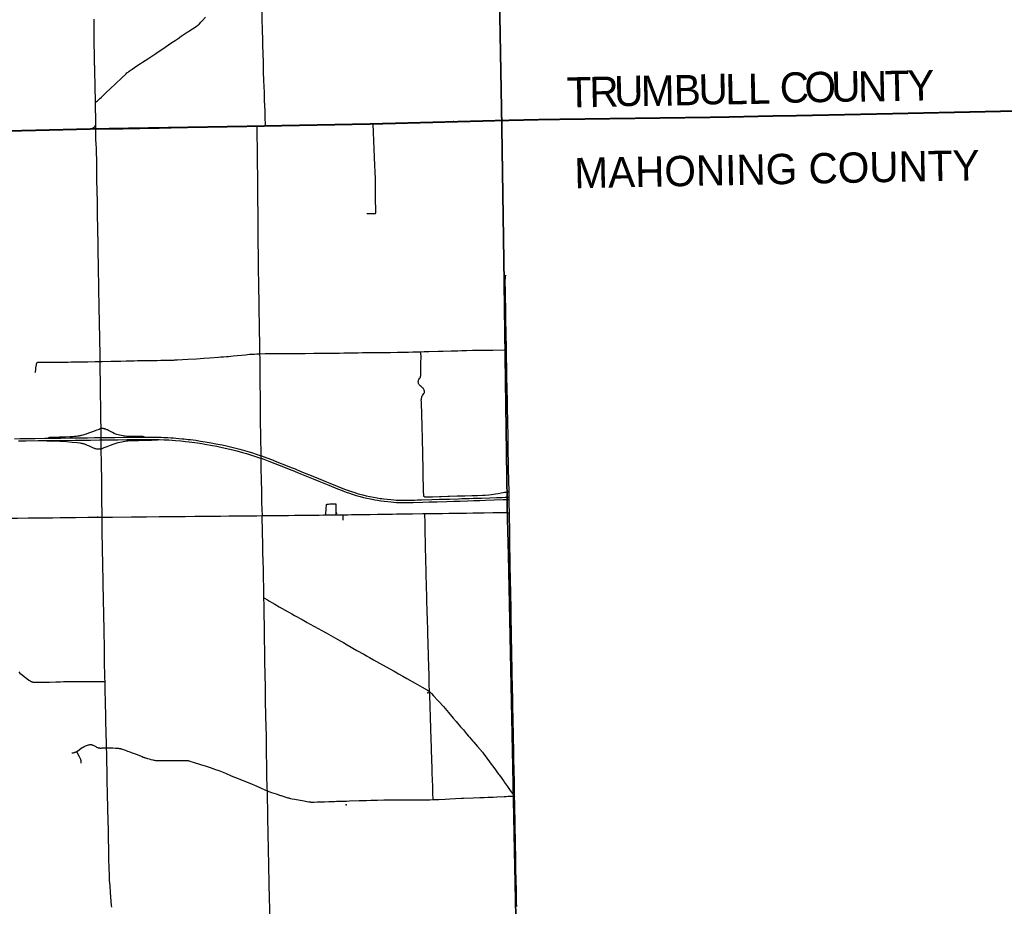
# Model space of a CAD drawing. Header units: feet. Extents: x 2113747 to 2516209, y 960708 to 1356798.
# Tile 83 of 92: x 2365257 to 2397738, y 1119233 to 1148475. Entities that reach past the tile are written whole.
import ezdxf

# ---------------------------------------------------------------- set-up
doc = ezdxf.new("R2010")
doc.units = ezdxf.units.FT
doc.header["$LTSCALE"] = 20
doc.header["$MEASUREMENT"] = 0
doc.linetypes.add('OhDOT_USTN3', pattern=[0.22, 0.165, -0.055])
for name, color, linetype in [('GM_X_Adjacent_County', 251, 'OhDOT_USTN3'), ('GM_X_Adjacent_County_Text', 251, 'Continuous'), ('GM_X_County', 251, 'OhDOT_USTN3'), ('GM_X_County_Road', 3, 'Continuous'), ('GM_X_Interchange_Ramps', 1, 'Continuous'), ('GM_X_Interstate_Location', 251, 'Continuous'), ('GM_X_Interstate_Route', 1, 'Continuous'), ('GM_X_State_Location', 251, 'Continuous'), ('GM_X_State_Route', 1, 'Continuous'), ('GM_X_Township', 251, 'OhDOT_USTN3'), ('GM_X_Township_Road', 4, 'Continuous'), ('GM_X_Township_Subdivision', 4, 'Continuous'), ('GM_X_Unincorporated_Location', 2, 'Continuous')]:
    doc.layers.add(name, color=color, linetype=linetype)
doc.styles.add('Styledgn030', font='dgn030.shx')

msp = doc.modelspace()

# ---------------------------------------------------------------- linework, layer by layer
at = {"layer": 'GM_X_Adjacent_County', "flags": 128}
for points in [[(2484046, 1279851), (2487984, 1279948), (2488245, 1279956), (2489951, 1280020), (2497406, 1280301), (2508226, 1280716), (2508400, 1280722), (2511362, 1280834), (2511402, 1278992), (2511651, 1267387), (2511802, 1260388), (2511853, 1258032), (2511912, 1255330), (2511951, 1253456), (2512010, 1250592), (2512101, 1246172), (2512230, 1239911), (2512292, 1236891), (2512353, 1234371), (2512465, 1230387), (2512571, 1226651), (2512594, 1225202), (2512630, 1223723), (2512651, 1222857), (2512655, 1222660), (2512653, 1222387), (2512690, 1221236), (2512712, 1220325), (2512903, 1212315), (2513077, 1204484), (2513180, 1199820), (2513219, 1198046), (2513416, 1189169), (2513462, 1187239), (2513501, 1185556), (2513514, 1184984), (2513530, 1184327), (2513546, 1183622), (2513555, 1183225), (2513567, 1182726), (2513578, 1182260), (2513588, 1181821), (2513593, 1181627), (2513617, 1180939), (2513628, 1180521), (2513670, 1179740), (2513676, 1179494), (2513699, 1179041), (2513739, 1174780), (2513796, 1172613), (2513885, 1169327), (2513930, 1167379), (2513942, 1166454), (2513947, 1166127), (2513953, 1165987), (2514002, 1164246), (2514041, 1162151), (2514063, 1161131), (2514138, 1157427), (2514238, 1151848), (2514283, 1149331), (2514318, 1147339), (2510324, 1147267), (2506689, 1147200), (2506258, 1147195), (2500522, 1147082), (2496768, 1147012), (2496130, 1147000), (2495470, 1146984), (2492871, 1146938), (2489784, 1146884), (2488775, 1146866), (2487813, 1146848), (2487526, 1146842), (2486294, 1146820), (2485346, 1146802), (2481592, 1146776), (2481240, 1146773), (2480562, 1146753), (2479591, 1146751), (2479217, 1146735), (2477862, 1146726), (2477431, 1146718), (2477075, 1146717), (2476719, 1146718), (2475598, 1146706), (2475461, 1146714), (2474029, 1146683), (2472669, 1146652), (2471852, 1146646), (2471569, 1146639), (2471535, 1146638), (2471501, 1146638), (2471224, 1146630), (2470854, 1146632), (2470658, 1146630), (2470516, 1146626), (2469250, 1146608), (2468903, 1146602), (2468501, 1146594), (2461815, 1146508), (2461446, 1146481), (2459610, 1146457), (2456023, 1146410), (2454902, 1146395), (2454737, 1146393), (2454401, 1146388), (2454115, 1146384), (2453860, 1146380), (2452179, 1146359), (2450952, 1146363), (2450451, 1146366), (2450051, 1146346), (2449776, 1146343), (2449101, 1146335), (2445581, 1146287), (2444666, 1146263), (2444274, 1146267), (2443037, 1146236), (2442911, 1146233), (2439879, 1146170), (2434890, 1146115), (2433884, 1146098), (2431940, 1146079), (2431501, 1146076), (2430211, 1146047), (2421201, 1145935), (2418971, 1145882), (2418652, 1145879), (2418494, 1145897), (2413179, 1145801), (2412897, 1145794), (2407758, 1145683), (2403523, 1145588), (2398484, 1145471), (2393911, 1145372), (2391157, 1145315), (2390674, 1145305), (2390179, 1145300), (2388382, 1145259), (2383055, 1145188), (2382496, 1145180), (2381158, 1145150), (2381034, 1152023), (2381026, 1152330), (2380892, 1156694), (2380878, 1157552), (2380824, 1161039), (2380824, 1161382), (2380771, 1165044), (2380746, 1166807), (2380682, 1170163), (2380463, 1181823), (2380419, 1184193), (2380412, 1186569), (2380359, 1187412), (2380181, 1194352), (2380179, 1195356), (2380022, 1202249), (2380003, 1203413), (2380014, 1209139), (2379833, 1216178), (2379742, 1219374), (2379735, 1219826), (2379690, 1223029), (2379605, 1226364), (2379498, 1231510), (2379428, 1236058), (2379404, 1237933), (2379296, 1246319), (2379253, 1249553), (2379228, 1251500), (2378972, 1263471), (2378866, 1269735), (2378873, 1270911), (2378754, 1276290), (2378707, 1279034), (2386863, 1279126), (2391602, 1279179), (2395356, 1279222), (2405728, 1279339), (2405824, 1279340), (2411190, 1279400), (2413131, 1279426), (2415745, 1279455), (2423663, 1279533), (2431554, 1279611), (2434345, 1279639), (2436880, 1279651), (2440308, 1279667), (2444698, 1279689), (2448154, 1279679), (2451685, 1279695), (2455533, 1279713), (2458209, 1279725), (2458287, 1279726), (2465937, 1279754), (2471340, 1279774), (2476122, 1279790), (2478782, 1279799), (2482992, 1279825), (2484046, 1279851)], [(2461446, 1146481), (2461815, 1146508), (2468501, 1146594), (2468903, 1146602), (2469250, 1146608), (2470516, 1146626), (2470658, 1146630), (2470854, 1146632), (2471224, 1146630), (2471501, 1146638), (2471535, 1146638), (2471569, 1146639), (2471852, 1146646), (2472669, 1146652), (2474029, 1146683), (2475461, 1146714), (2475598, 1146706), (2476719, 1146718), (2477075, 1146717), (2477431, 1146718), (2477862, 1146726), (2479217, 1146735), (2479591, 1146751), (2480562, 1146753), (2481240, 1146773), (2481592, 1146776), (2485346, 1146802), (2486294, 1146820), (2487526, 1146842), (2487813, 1146848), (2488775, 1146866), (2489784, 1146884), (2492871, 1146938), (2495470, 1146984), (2496130, 1147000), (2496768, 1147012), (2500522, 1147082), (2506258, 1147195), (2506689, 1147200), (2510324, 1147267), (2514318, 1147339), (2514417, 1142875), (2514429, 1142363), (2514456, 1141125), (2514543, 1137215), (2514552, 1136812), (2514607, 1134338), (2514661, 1131872), (2514669, 1131502), (2514823, 1124636), (2514949, 1121808), (2514964, 1121188), (2514978, 1117767), (2515134, 1110742), (2515205, 1107560), (2515275, 1104406), (2515284, 1104009), (2515312, 1102739), (2515440, 1096979), (2515498, 1094334), (2515501, 1094220), (2515531, 1092867), (2515615, 1089067), (2515733, 1083755), (2515777, 1081801), (2515852, 1078428), (2515971, 1073145), (2516037, 1070207), (2516095, 1067574), (2516120, 1066464), (2516201, 1062833), (2516209, 1062481), (2512567, 1062381), (2509164, 1062287), (2505810, 1062193), (2500621, 1062048), (2500414, 1062042), (2498309, 1061984), (2495107, 1061896), (2492469, 1061823), (2489822, 1061750), (2486104, 1061658), (2485005, 1061642), (2479733, 1061565), (2476570, 1061518), (2473214, 1061468), (2472728, 1061433), (2471933, 1061428), (2470175, 1061423), (2468742, 1061393), (2467237, 1061378), (2466844, 1061372), (2464849, 1061343), (2462350, 1061327), (2459830, 1061311), (2458722, 1061304), (2458011, 1061300), (2455381, 1061284), (2453535, 1061272), (2449492, 1061229), (2449376, 1061228), (2449282, 1061227), (2449065, 1061224), (2448923, 1061223), (2448740, 1061222), (2448613, 1061220), (2448474, 1061218), (2448409, 1061217), (2448115, 1061214), (2448102, 1061214), (2447998, 1061213), (2447868, 1061211), (2447734, 1061209), (2447544, 1061207), (2447405, 1061205), (2447279, 1061204), (2447148, 1061202), (2447039, 1061201), (2446927, 1061200), (2446865, 1061199), (2446737, 1061197), (2446704, 1061197), (2446530, 1061195), (2442614, 1061148), (2437390, 1061085), (2433044, 1061031), (2432611, 1061026), (2432542, 1064699), (2432414, 1071500), (2429751, 1071479), (2427171, 1071459), (2425200, 1071443), (2424849, 1071441), (2422738, 1071424), (2419992, 1071403), (2417303, 1071375), (2415738, 1071335), (2413099, 1071267), (2412743, 1071257), (2411790, 1071233), (2411809, 1070008), (2411868, 1066266), (2411872, 1065982), (2411934, 1062301), (2411955, 1060661), (2409201, 1060630), (2406943, 1060605), (2403484, 1060566), (2401658, 1060545), (2401082, 1060539), (2397145, 1060494), (2396853, 1060491), (2396714, 1060489), (2396646, 1060488), (2396320, 1060485), (2395972, 1060481), (2395754, 1060478), (2395607, 1060476), (2395309, 1060473), (2395153, 1060471), (2394961, 1060469), (2394781, 1060467), (2393076, 1060448), (2390208, 1060416), (2389372, 1060406), (2387879, 1060389), (2386524, 1060374), (2384816, 1060355), (2379836, 1060307), (2379648, 1060305), (2377958, 1060290), (2374357, 1060257), (2370152, 1060185), (2369459, 1060173), (2362013, 1060046), (2361743, 1060041), (2359309, 1060000), (2359287, 1061492), (2359267, 1062870), (2359263, 1063113), (2359261, 1063309), (2359227, 1064330), (2359227, 1064612), (2359220, 1064806), (2359220, 1064937), (2359209, 1065466), (2359204, 1065780), (2359201, 1066097), (2359199, 1066419), (2359197, 1066642), (2359192, 1066862), (2359186, 1066908), (2359177, 1067589), (2359175, 1067907), (2359167, 1068297), (2359157, 1068672), (2359151, 1068908), (2359149, 1069014), (2359121, 1070553), (2359123, 1070999), (2359120, 1072859), (2359117, 1073113), (2359100, 1074264), (2359077, 1075795), (2358989, 1081862), (2358880, 1089100), (2358848, 1091522), (2360599, 1091542), (2360811, 1091544), (2363494, 1091575), (2364291, 1091584), (2365146, 1091594), (2368829, 1091637), (2374063, 1091696), (2378988, 1091751), (2379221, 1091753), (2380307, 1091766), (2382125, 1091787), (2382074, 1096083), (2382044, 1104151), (2381679, 1116097), (2381624, 1118858), (2381544, 1122872), (2381524, 1123853), (2381422, 1128859), (2381409, 1129491), (2381388, 1130504), (2381380, 1130882), (2381343, 1132210), (2381336, 1132676), (2381334, 1132856), (2381269, 1137568), (2381235, 1140057), (2381158, 1145150), (2382496, 1145180), (2383055, 1145188), (2388382, 1145259), (2390179, 1145300), (2390674, 1145305), (2391157, 1145315), (2393911, 1145372), (2398484, 1145471), (2403523, 1145588), (2407758, 1145683), (2412897, 1145794), (2413179, 1145801), (2418494, 1145897), (2418652, 1145879), (2418971, 1145882), (2421201, 1145935), (2430211, 1146047), (2431501, 1146076), (2431940, 1146079), (2433884, 1146098), (2434890, 1146115), (2439879, 1146170), (2442911, 1146233), (2443037, 1146236), (2444274, 1146267), (2444666, 1146263), (2445581, 1146287), (2449101, 1146335), (2449776, 1146343), (2450051, 1146346), (2450451, 1146366), (2450952, 1146363), (2452179, 1146359), (2453860, 1146380), (2454115, 1146384), (2454401, 1146388), (2454737, 1146393), (2454902, 1146395), (2456023, 1146410), (2459610, 1146457), (2461446, 1146481)]]:
    msp.add_lwpolyline(points, dxfattribs=at)
at = {"layer": 'GM_X_County', "flags": 128}
msp.add_lwpolyline([(2353397, 1222451), (2356858, 1222526), (2358764, 1222568), (2364180, 1222723), (2365829, 1222755), (2369645, 1222836), (2372194, 1222881), (2374472, 1222924), (2379690, 1223029), (2379735, 1219826), (2379742, 1219374), (2379833, 1216178), (2380014, 1209139), (2380003, 1203413), (2380022, 1202249), (2380179, 1195356), (2380181, 1194352), (2380359, 1187412), (2380412, 1186569), (2380419, 1184193), (2380463, 1181823), (2380682, 1170163), (2380746, 1166807), (2380771, 1165044), (2380824, 1161382), (2380824, 1161039), (2380878, 1157552), (2380892, 1156694), (2381026, 1152330), (2381034, 1152023), (2381158, 1145150), (2381235, 1140057), (2381269, 1137568), (2381334, 1132856), (2381336, 1132676), (2381343, 1132210), (2381380, 1130882), (2381388, 1130504), (2381409, 1129491), (2381422, 1128859), (2381524, 1123853), (2381544, 1122872), (2381624, 1118858), (2381679, 1116097), (2382044, 1104151), (2382074, 1096083), (2382125, 1091787), (2380307, 1091766), (2379221, 1091753), (2378988, 1091751), (2374063, 1091696), (2368829, 1091637), (2365146, 1091594), (2364291, 1091584), (2363494, 1091575), (2360811, 1091544), (2360599, 1091542), (2358848, 1091522), (2355371, 1091477), (2352195, 1091435), (2348514, 1091386), (2345661, 1091348), (2342697, 1091308), (2341799, 1091296), (2335157, 1091206), (2333216, 1091180), (2331837, 1091161), (2328725, 1091118), (2328615, 1091117), (2326938, 1091094), (2326732, 1091091), (2324108, 1091056), (2318107, 1090974), (2313863, 1090917), (2307056, 1090903), (2301402, 1090840), (2299895, 1090831), (2299145, 1090827), (2298147, 1090820), (2294565, 1090800), (2294190, 1090795), (2291695, 1090779), (2287536, 1090733), (2283974, 1090692), (2281184, 1090660), (2280571, 1090646), (2279737, 1090638), (2276111, 1090564), (2275965, 1090561), (2275354, 1090544), (2275300, 1090545), (2274067, 1090515), (2274049, 1092053), (2274045, 1093010), (2274019, 1094549), (2274003, 1096382), (2273944, 1101977), (2273923, 1103969), (2273928, 1105260), (2273895, 1107881), (2273890, 1108659), (2273892, 1109492), (2273890, 1109708), (2273889, 1109866), (2273885, 1110318), (2273884, 1110420), (2273881, 1110748), (2273878, 1111173), (2273872, 1111794), (2273868, 1112294), (2273861, 1113069), (2273860, 1113281), (2273857, 1113575), (2273857, 1113636), (2273852, 1114201), (2273851, 1114281), (2273848, 1114656), (2273845, 1115019), (2273878, 1116829), (2273877, 1118817), (2273859, 1119170), (2273866, 1121327), (2273809, 1124393), (2273800, 1125028), (2273794, 1125938), (2273794, 1126045), (2273791, 1126395), (2273784, 1127599), (2273782, 1127896), (2273782, 1128013), (2273776, 1128908), (2273762, 1131307), (2273735, 1134958), (2273727, 1137672), (2273708, 1143906), (2273707, 1144117), (2273652, 1147706), (2273648, 1148193), (2273645, 1148717), (2273636, 1149823), (2273632, 1150488), (2273596, 1155295), (2273585, 1158808), (2273560, 1160546), (2273539, 1163372), (2273486, 1167056), (2273465, 1168621), (2273462, 1168895), (2273426, 1173044), (2273428, 1173104), (2273415, 1174720), (2273392, 1176176), (2273394, 1176620), (2273384, 1177023), (2273358, 1177776), (2273351, 1179125), (2273359, 1179654), (2273321, 1182083), (2273216, 1187364), (2273164, 1190519), (2273176, 1191453), (2273228, 1192712), (2273152, 1195400), (2273193, 1198453), (2273071, 1206556), (2272991, 1215563), (2272975, 1216501), (2272977, 1217406), (2272968, 1218487), (2272962, 1219225), (2272959, 1219527), (2272955, 1219996), (2272952, 1220381), (2272949, 1220734), (2272946, 1221095), (2272941, 1221646), (2274226, 1221624), (2276584, 1221584), (2279436, 1221567), (2287284, 1221586), (2287634, 1221587), (2288155, 1221588), (2289133, 1221589), (2291838, 1221592), (2294724, 1221588), (2295595, 1221591), (2298613, 1221605), (2299175, 1221609), (2303374, 1221676), (2308426, 1221766), (2313088, 1221841), (2315600, 1221874), (2319071, 1221920), (2326584, 1222061), (2327982, 1222076), (2333341, 1222133), (2335682, 1222157), (2338510, 1222201), (2341239, 1222245), (2343737, 1222286), (2344324, 1222288), (2349300, 1222361), (2350843, 1222395), (2353397, 1222451)], dxfattribs=at)
at = {"layer": 'GM_X_County_Road', "flags": 128}
for points in [[(2373363, 1144975), (2373363, 1144983), (2373361, 1145041), (2373356, 1145217), (2373349, 1145441), (2373340, 1145671), (2373336, 1145791), (2373332, 1145914), (2373328, 1146076), (2373314, 1146469), (2373304, 1146740), (2373296, 1147029), (2373286, 1147388), (2373279, 1147601), (2373274, 1147814), (2373267, 1148126), (2373259, 1148503), (2373253, 1148900), (2373247, 1149334), (2373241, 1149616), (2373232, 1150197), (2373230, 1150400), (2373229, 1150534)], [(2367754, 1145756), (2367776, 1145769), (2367794, 1145782), (2367818, 1145801), (2367886, 1145863), (2367951, 1145922), (2368121, 1146084), (2368242, 1146199), (2368423, 1146372), (2368611, 1146550), (2368764, 1146690), (2368794, 1146717), (2368815, 1146735), (2368833, 1146749), (2368869, 1146775), (2368899, 1146797), (2368968, 1146845), (2369042, 1146898), (2369191, 1146998), (2369243, 1147032), (2369310, 1147074), (2369480, 1147185), (2369751, 1147364), (2370060, 1147569), (2370280, 1147717), (2370387, 1147789), (2370480, 1147854), (2370588, 1147930), (2370782, 1148058), (2370821, 1148084), (2370870, 1148116), (2371041, 1148226), (2371086, 1148258), (2371122, 1148284), (2371141, 1148298), (2371160, 1148316), (2371190, 1148343), (2371235, 1148389), (2371291, 1148448), (2371389, 1148554)], [(2367631, 1144872), (2367652, 1144886), (2367693, 1144914), (2367719, 1144938), (2367742, 1144966), (2367767, 1144996)], [(2367769, 1144873), (2368133, 1144873), (2368222, 1144871), (2368432, 1144871), (2368668, 1144875), (2368954, 1144882), (2369216, 1144888), (2369853, 1144902), (2370256, 1144909), (2370528, 1144914), (2370771, 1144921), (2371083, 1144929), (2371316, 1144934), (2371617, 1144940), (2371719, 1144942), (2372309, 1144956), (2372710, 1144964), (2373092, 1144971)], [(2373092, 1144971), (2373123, 1144971), (2373363, 1144975)], [(2373184, 1137455), (2373183, 1137637), (2373176, 1137929), (2373173, 1138116), (2373170, 1138228), (2373165, 1138500), (2373161, 1138802), (2373158, 1138923), (2373155, 1139054), (2373152, 1139225), (2373146, 1139589), (2373143, 1139773), (2373138, 1140238), (2373135, 1140455), (2373132, 1140727), (2373130, 1140849), (2373128, 1140970), (2373127, 1141245), (2373125, 1141497), (2373124, 1141691), (2373120, 1142078), (2373114, 1142554), (2373114, 1142721), (2373114, 1142885), (2373114, 1142993), (2373109, 1143320), (2373108, 1143453), (2373107, 1143590), (2373106, 1143708), (2373104, 1143869), (2373100, 1144065), (2373101, 1144232), (2373096, 1144655), (2373092, 1144971)], [(2373363, 1144975), (2373776, 1144981), (2374012, 1144987), (2374159, 1144991), (2374537, 1144999), (2374835, 1145007), (2375087, 1145012), (2375356, 1145017), (2375727, 1145023), (2376104, 1145031), (2376426, 1145039), (2376920, 1145051)], [(2376920, 1145051), (2377226, 1145057), (2377508, 1145064), (2378049, 1145074), (2378249, 1145079), (2378558, 1145087), (2378987, 1145097), (2379217, 1145104), (2379574, 1145115), (2380322, 1145130), (2381120, 1145147)], [(2362508, 1144775), (2362725, 1144780), (2363230, 1144790), (2363896, 1144804), (2364132, 1144808), (2364854, 1144819), (2364998, 1144823), (2365868, 1144841), (2366068, 1144845), (2366511, 1144854), (2366776, 1144860), (2367252, 1144869), (2367631, 1144872)], [(2367631, 1144872), (2367731, 1144873), (2367769, 1144873)], [(2381314, 1137581), (2381302, 1138181), (2381298, 1138519), (2381292, 1138965), (2381286, 1139303), (2381283, 1139470), (2381277, 1139875), (2381278, 1139941), (2381281, 1139983), (2381287, 1140022), (2381290, 1140037), (2381294, 1140048)], [(2381386, 1133670), (2381381, 1133932), (2381376, 1134170), (2381375, 1134310), (2381370, 1134635), (2381367, 1134792), (2381362, 1135142), (2381358, 1135346), (2381354, 1135547), (2381348, 1135916), (2381346, 1136031), (2381342, 1136155), (2381338, 1136316), (2381331, 1136679), (2381327, 1136837), (2381325, 1136971), (2381322, 1137105), (2381320, 1137223), (2381317, 1137397), (2381314, 1137581)], [(2373261, 1132117), (2373262, 1132137), (2373262, 1132158), (2373258, 1132289), (2373250, 1132584), (2373244, 1132824), (2373241, 1132942), (2373235, 1133263), (2373232, 1133401), (2373228, 1133574), (2373226, 1133672), (2373224, 1133833), (2373222, 1134009), (2373221, 1134090), (2373220, 1134141), (2373218, 1134237), (2373214, 1134607), (2373211, 1134744), (2373207, 1134895), (2373204, 1135092), (2373199, 1135699), (2373198, 1135964), (2373195, 1136535), (2373191, 1136768), (2373186, 1137303), (2373184, 1137455)], [(2381399, 1132889), (2381392, 1133300), (2381387, 1133637), (2381386, 1133670)], [(2381410, 1132209), (2381404, 1132505), (2381402, 1132653), (2381401, 1132729), (2381400, 1132820), (2381399, 1132889)], [(2362707, 1132008), (2362861, 1132009), (2363222, 1132013), (2363324, 1132014), (2363651, 1132019), (2363815, 1132022), (2364234, 1132027), (2364356, 1132029), (2364474, 1132030), (2364779, 1132033), (2365019, 1132035), (2365189, 1132036), (2365540, 1132041), (2365767, 1132044), (2366341, 1132050), (2366594, 1132052), (2366886, 1132056), (2367096, 1132057), (2367506, 1132062), (2367673, 1132065), (2367880, 1132066), (2367974, 1132067)], [(2367974, 1132067), (2368028, 1132067), (2368182, 1132069), (2368320, 1132070), (2368943, 1132074), (2369438, 1132081), (2369862, 1132085), (2370052, 1132086), (2370183, 1132088), (2370387, 1132089), (2370712, 1132092), (2371037, 1132097), (2371526, 1132100), (2371883, 1132104), (2372152, 1132106), (2372510, 1132109), (2372700, 1132113), (2373075, 1132116), (2373261, 1132117)], [(2373314, 1129405), (2373311, 1129588), (2373307, 1129782), (2373302, 1130024), (2373295, 1130362), (2373289, 1130601), (2373283, 1130922), (2373276, 1131224), (2373275, 1131306), (2373272, 1131430), (2373265, 1131735), (2373261, 1131942), (2373258, 1132078), (2373259, 1132098), (2373261, 1132117)], [(2373261, 1132117), (2373308, 1132117), (2373596, 1132121), (2373852, 1132124), (2374121, 1132125), (2374324, 1132128), (2374587, 1132131), (2374903, 1132135), (2375139, 1132137), (2375283, 1132139), (2375359, 1132139)], [(2375359, 1132139), (2375625, 1132142), (2375701, 1132143)], [(2375701, 1132143), (2375736, 1132143), (2375935, 1132146)], [(2375935, 1132146), (2376081, 1132149), (2376205, 1132150), (2376432, 1132153), (2376822, 1132159), (2377061, 1132163), (2377294, 1132165), (2377419, 1132168), (2377560, 1132170), (2377691, 1132172), (2378016, 1132176), (2378210, 1132178), (2378558, 1132184), (2378618, 1132185)], [(2378618, 1132185), (2378653, 1132185), (2378978, 1132190), (2379089, 1132191), (2379207, 1132193), (2379414, 1132196), (2379506, 1132197), (2379821, 1132202), (2379995, 1132204), (2380205, 1132207), (2380415, 1132209), (2380576, 1132212), (2380865, 1132216), (2381045, 1132218), (2381180, 1132220), (2381285, 1132219), (2381316, 1132217), (2381349, 1132215), (2381380, 1132213), (2381410, 1132209)], [(2378780, 1126315), (2378770, 1126559), (2378763, 1126834), (2378754, 1127153), (2378753, 1127185), (2378752, 1127225), (2378748, 1127386), (2378742, 1127602), (2378737, 1127792), (2378733, 1127940), (2378726, 1128176), (2378718, 1128439), (2378713, 1128593), (2378710, 1128675), (2378701, 1128964), (2378696, 1129082), (2378693, 1129210), (2378688, 1129380), (2378686, 1129498), (2378679, 1129731), (2378672, 1129951), (2378671, 1130027), (2378661, 1130364), (2378656, 1130587), (2378651, 1130803), (2378648, 1130958), (2378645, 1131066), (2378642, 1131191), (2378640, 1131256), (2378638, 1131534), (2378634, 1131718), (2378631, 1131863), (2378628, 1131994), (2378626, 1132060), (2378625, 1132079), (2378624, 1132092), (2378623, 1132103), (2378620, 1132147), (2378618, 1132185)], [(2381432, 1130880), (2381431, 1130904), (2381426, 1131242), (2381422, 1131517), (2381410, 1132209)], [(2381438, 1130513), (2381436, 1130602), (2381432, 1130880)], [(2381458, 1129481), (2381455, 1129624), (2381450, 1129959), (2381438, 1130513)], [(2373426, 1123038), (2373425, 1123104), (2373411, 1123596), (2373406, 1123949), (2373402, 1124195), (2373400, 1124435), (2373394, 1124703), (2373394, 1124831), (2373376, 1125506), (2373368, 1126015), (2373365, 1126218), (2373363, 1126352), (2373361, 1126549), (2373356, 1126781), (2373351, 1126960), (2373349, 1127036), (2373347, 1127154), (2373345, 1127268), (2373343, 1127436), (2373340, 1127609), (2373339, 1127741), (2373336, 1127947), (2373334, 1128045), (2373330, 1128389), (2373328, 1128537), (2373323, 1128790), (2373321, 1128931), (2373319, 1129059), (2373318, 1129160), (2373314, 1129405)], [(2381470, 1128860), (2381465, 1129116), (2381459, 1129457), (2381458, 1129481)], [(2381584, 1122857), (2381583, 1122939), (2381578, 1123183), (2381576, 1123325), (2381562, 1124091), (2381556, 1124422), (2381548, 1124747), (2381531, 1125501), (2381530, 1125708), (2381529, 1125786), (2381527, 1125881), (2381525, 1125950), (2381521, 1126045), (2381507, 1126888), (2381505, 1127109), (2381497, 1127470), (2381492, 1127736), (2381485, 1128011), (2381481, 1128215), (2381480, 1128277), (2381479, 1128414), (2381475, 1128598), (2381472, 1128798), (2381470, 1128860)], [(2378894, 1122752), (2378892, 1122807), (2378889, 1122915), (2378882, 1123138), (2378872, 1123450), (2378867, 1123578), (2378862, 1123735), (2378851, 1124122), (2378841, 1124349), (2378839, 1124437), (2378829, 1124782), (2378827, 1124870), (2378824, 1124965), (2378820, 1125120), (2378815, 1125228), (2378813, 1125326), (2378807, 1125539), (2378798, 1125756), (2378794, 1125884), (2378793, 1125972), (2378791, 1126054), (2378784, 1126211), (2378780, 1126315)], [(2373426, 1123038), (2373471, 1123021), (2373565, 1122990), (2373713, 1122940), (2373856, 1122890)], [(2373512, 1118780), (2373511, 1118823), (2373508, 1119033), (2373496, 1119621), (2373491, 1119834), (2373487, 1120047), (2373478, 1120516), (2373464, 1121189), (2373453, 1121549), (2373428, 1122950), (2373426, 1123038)], [(2373856, 1122890), (2373878, 1122882), (2374003, 1122843), (2374098, 1122815), (2374132, 1122806), (2374160, 1122799), (2374186, 1122793), (2374240, 1122782), (2374329, 1122766), (2374506, 1122734), (2374638, 1122711), (2374731, 1122694), (2374795, 1122683), (2374827, 1122677), (2374847, 1122674), (2374861, 1122672), (2374875, 1122671), (2374892, 1122671), (2374911, 1122671), (2374933, 1122671), (2374966, 1122672), (2375071, 1122675), (2375310, 1122681), (2375457, 1122686), (2375545, 1122688), (2375642, 1122692), (2375711, 1122695), (2375802, 1122697), (2376039, 1122704), (2376136, 1122708), (2376460, 1122717), (2376699, 1122725), (2376843, 1122730), (2376937, 1122732), (2377059, 1122736), (2377269, 1122743), (2377436, 1122747), (2377577, 1122748), (2377682, 1122747), (2377778, 1122747), (2377997, 1122746), (2378181, 1122744), (2378345, 1122744), (2378421, 1122743), (2378526, 1122743), (2378690, 1122746), (2378782, 1122749), (2378894, 1122752)], [(2378894, 1122752), (2378962, 1122754), (2379084, 1122759), (2379294, 1122768), (2379451, 1122777), (2379629, 1122785), (2379828, 1122794), (2379900, 1122797), (2380215, 1122810), (2380441, 1122819), (2380579, 1122822), (2380704, 1122827), (2380871, 1122837), (2380995, 1122843), (2381236, 1122855), (2381307, 1122859), (2381371, 1122861), (2381478, 1122864), (2381508, 1122865), (2381535, 1122864), (2381548, 1122864), (2381562, 1122862), (2381584, 1122857)], [(2381653, 1119231), (2381651, 1119352), (2381649, 1119441), (2381648, 1119520), (2381642, 1119802), (2381641, 1119831), (2381636, 1120015), (2381631, 1120235), (2381628, 1120330), (2381625, 1120641), (2381621, 1120848), (2381619, 1120933), (2381617, 1121186), (2381613, 1121288), (2381610, 1121425), (2381609, 1121511), (2381607, 1121721), (2381601, 1122042), (2381592, 1122469), (2381588, 1122603), (2381584, 1122857)]]:
    msp.add_lwpolyline(points, dxfattribs=at)
at = {"layer": 'GM_X_Interchange_Ramps', "flags": 128}
for points in [[(2367940, 1134984), (2367911, 1134975), (2367874, 1134961), (2367797, 1134933), (2367653, 1134879), (2367530, 1134833), (2367449, 1134805), (2367409, 1134792), (2367368, 1134779), (2367335, 1134770), (2367301, 1134762), (2367279, 1134756), (2367257, 1134751), (2367233, 1134746), (2367208, 1134742), (2367168, 1134736), (2367124, 1134730), (2367062, 1134723), (2366997, 1134718), (2366925, 1134714), (2366771, 1134708), (2366573, 1134702), (2366455, 1134698), (2366356, 1134695), (2366300, 1134693), (2366273, 1134691), (2366245, 1134690), (2366232, 1134688), (2366219, 1134685), (2366210, 1134682), (2366203, 1134678), (2366197, 1134675), (2366192, 1134670)], [(2369374, 1134707), (2369370, 1134711), (2369366, 1134715), (2369362, 1134717), (2369356, 1134720), (2369349, 1134721), (2369342, 1134722), (2369324, 1134724), (2369254, 1134725), (2369055, 1134724), (2368976, 1134725), (2368907, 1134728), (2368825, 1134733), (2368734, 1134740), (2368700, 1134744), (2368669, 1134748), (2368610, 1134756), (2368552, 1134768), (2368502, 1134781), (2368462, 1134792), (2368431, 1134803), (2368400, 1134815), (2368375, 1134827), (2368314, 1134857), (2368189, 1134924), (2368148, 1134944), (2368131, 1134952), (2368112, 1134960), (2368095, 1134967), (2368078, 1134972), (2368062, 1134977), (2368047, 1134982), (2368034, 1134984), (2368023, 1134986), (2368013, 1134988), (2368002, 1134989), (2367985, 1134989), (2367969, 1134989), (2367954, 1134987), (2367940, 1134984)], [(2366146, 1134596), (2366154, 1134589), (2366158, 1134587), (2366162, 1134584), (2366169, 1134582), (2366176, 1134581), (2366191, 1134580), (2366210, 1134580), (2366294, 1134579), (2366490, 1134581), (2366586, 1134579), (2366639, 1134577), (2366692, 1134573), (2366805, 1134563), (2366985, 1134545), (2367151, 1134526), (2367239, 1134514), (2367274, 1134509), (2367303, 1134503), (2367326, 1134498), (2367348, 1134493), (2367370, 1134488), (2367393, 1134481), (2367417, 1134472), (2367439, 1134464), (2367461, 1134455), (2367487, 1134444), (2367549, 1134415), (2367638, 1134373), (2367684, 1134351), (2367720, 1134339), (2367739, 1134333), (2367758, 1134328), (2367785, 1134324), (2367816, 1134321), (2367847, 1134320), (2367886, 1134320), (2367917, 1134321), (2367929, 1134323), (2367940, 1134324), (2367947, 1134326)], [(2367947, 1134326), (2367973, 1134335), (2368004, 1134346), (2368041, 1134360), (2368145, 1134398), (2368253, 1134438), (2368345, 1134471), (2368444, 1134507), (2368500, 1134525), (2368563, 1134543), (2368621, 1134556), (2368675, 1134568), (2368728, 1134576), (2368781, 1134583), (2368828, 1134587), (2368876, 1134591), (2368948, 1134594), (2369036, 1134597), (2369176, 1134601), (2369296, 1134603), (2369453, 1134607), (2369601, 1134610), (2369759, 1134613), (2369782, 1134614), (2369790, 1134616), (2369795, 1134617), (2369801, 1134620), (2369808, 1134624), (2369813, 1134628)]]:
    msp.add_lwpolyline(points, dxfattribs=at)
at = {"layer": 'GM_X_Interstate_Route', "flags": 128}
for points in [[(2365083, 1134656), (2365259, 1134659), (2365472, 1134662), (2365763, 1134665), (2366086, 1134669), (2366192, 1134670), (2366489, 1134675), (2366610, 1134676), (2366912, 1134679), (2367015, 1134680), (2367122, 1134682), (2367250, 1134684), (2367493, 1134686), (2367722, 1134690), (2367881, 1134691), (2367941, 1134692), (2368031, 1134693), (2368399, 1134697), (2368783, 1134702), (2368947, 1134703), (2369036, 1134704), (2369121, 1134705), (2369374, 1134707), (2369515, 1134708), (2369669, 1134708), (2369774, 1134705), (2369833, 1134704), (2369928, 1134701), (2370010, 1134698), (2370062, 1134696), (2370141, 1134691), (2370252, 1134684), (2370334, 1134679), (2370412, 1134673), (2370509, 1134665), (2370615, 1134654), (2370687, 1134647), (2370752, 1134640), (2370819, 1134632), (2370889, 1134624), (2371062, 1134602), (2371221, 1134579), (2371373, 1134555), (2371577, 1134519), (2371731, 1134490), (2371934, 1134448), (2372077, 1134416), (2372208, 1134385), (2372346, 1134351), (2372520, 1134306), (2372672, 1134263), (2372823, 1134219), (2372932, 1134186), (2373055, 1134146), (2373221, 1134090), (2373235, 1134086), (2373405, 1134025), (2373560, 1133968), (2373742, 1133896), (2374077, 1133761), (2374217, 1133704), (2374339, 1133656), (2374533, 1133577), (2374779, 1133476), (2374986, 1133393), (2375381, 1133232), (2375488, 1133189), (2375734, 1133089), (2375914, 1133017), (2375922, 1133014), (2376009, 1132981), (2376074, 1132957), (2376198, 1132915), (2376310, 1132878), (2376392, 1132853), (2376468, 1132831), (2376573, 1132803), (2376684, 1132776), (2376806, 1132749), (2376928, 1132724), (2377046, 1132703), (2377145, 1132687), (2377202, 1132679), (2377259, 1132672), (2377383, 1132657), (2377502, 1132645), (2377599, 1132638), (2377676, 1132633), (2377760, 1132629), (2377858, 1132625), (2377917, 1132625), (2378026, 1132625), (2378178, 1132628), (2378281, 1132630), (2378384, 1132634), (2378515, 1132637), (2378849, 1132648), (2379105, 1132656), (2379433, 1132665), (2379728, 1132674), (2379837, 1132678), (2380079, 1132685), (2380214, 1132690), (2380493, 1132698), (2380762, 1132708), (2380985, 1132714), (2381173, 1132720), (2381268, 1132724), (2381401, 1132729)], [(2365214, 1134583), (2365456, 1134587), (2365863, 1134592), (2366146, 1134596), (2366250, 1134597), (2366436, 1134599), (2366704, 1134601), (2367084, 1134606), (2367381, 1134610), (2367593, 1134612), (2367885, 1134616), (2367942, 1134616), (2368171, 1134619), (2368495, 1134623), (2368800, 1134626), (2369251, 1134632), (2369486, 1134633), (2369663, 1134631), (2369813, 1134628), (2369860, 1134627), (2370018, 1134622), (2370181, 1134614), (2370398, 1134599), (2370568, 1134584), (2370722, 1134568), (2370849, 1134553), (2371125, 1134516), (2371268, 1134496), (2371366, 1134480), (2371618, 1134436), (2371763, 1134408), (2371891, 1134381), (2372036, 1134348), (2372288, 1134288), (2372418, 1134255), (2372612, 1134202), (2372744, 1134164), (2372842, 1134135), (2373001, 1134084), (2373166, 1134029), (2373222, 1134009), (2373309, 1133978), (2373478, 1133917), (2373678, 1133840), (2373962, 1133729), (2374150, 1133652), (2374327, 1133580), (2374448, 1133530), (2374941, 1133330), (2375120, 1133257), (2375348, 1133165), (2375457, 1133120), (2375743, 1133003), (2375895, 1132943), (2375921, 1132933), (2376024, 1132895), (2376136, 1132855), (2376226, 1132825), (2376351, 1132786), (2376490, 1132747), (2376601, 1132718), (2376706, 1132693), (2376825, 1132668), (2376970, 1132640), (2377063, 1132625), (2377174, 1132608), (2377278, 1132594), (2377405, 1132579), (2377502, 1132569), (2377591, 1132562), (2377689, 1132556), (2377826, 1132551), (2377964, 1132549), (2378066, 1132550), (2378240, 1132554), (2378541, 1132563), (2378768, 1132570), (2379027, 1132578), (2379347, 1132587), (2379583, 1132595), (2379788, 1132600), (2380040, 1132607), (2380243, 1132613), (2380431, 1132619), (2380625, 1132625), (2380904, 1132635), (2381205, 1132647), (2381402, 1132653)]]:
    msp.add_lwpolyline(points, dxfattribs=at)
at = {"layer": 'GM_X_State_Route', "flags": 128}
for points in [[(2367714, 1147814), (2367712, 1147947), (2367716, 1148210), (2367715, 1148311), (2367714, 1148393), (2367708, 1148491)], [(2367729, 1146962), (2367727, 1147088), (2367723, 1147383), (2367717, 1147636), (2367714, 1147814)], [(2367769, 1144873), (2367769, 1144893), (2367767, 1144996), (2367765, 1145147), (2367763, 1145321), (2367762, 1145468), (2367757, 1145678), (2367754, 1145756), (2367753, 1145819), (2367743, 1146225), (2367741, 1146402), (2367736, 1146665), (2367733, 1146799), (2367730, 1146950), (2367729, 1146962)], [(2367882, 1138859), (2367882, 1138862), (2367880, 1139062), (2367878, 1139134), (2367871, 1139465), (2367867, 1139691), (2367865, 1139851), (2367861, 1140093), (2367857, 1140378), (2367847, 1140808), (2367844, 1140952), (2367841, 1141130), (2367836, 1141510), (2367831, 1141730), (2367827, 1141901), (2367822, 1142094), (2367819, 1142363), (2367810, 1142928), (2367806, 1143098), (2367804, 1143295), (2367802, 1143462), (2367798, 1143721), (2367796, 1143863), (2367790, 1144069), (2367786, 1144219), (2367778, 1144395), (2367772, 1144517), (2367770, 1144798), (2367769, 1144873)], [(2367939, 1135047), (2367937, 1135256), (2367935, 1135406), (2367931, 1135737), (2367927, 1136090), (2367923, 1136303), (2367921, 1136576), (2367916, 1136888), (2367914, 1136999), (2367914, 1137183), (2367913, 1137200), (2367912, 1137288), (2367909, 1137501), (2367903, 1137865), (2367897, 1138131), (2367892, 1138301), (2367886, 1138609), (2367882, 1138859)], [(2367946, 1134379), (2367944, 1134467), (2367942, 1134616), (2367941, 1134659), (2367941, 1134692), (2367940, 1134832), (2367940, 1134940), (2367940, 1134984), (2367939, 1135036), (2367939, 1135047)], [(2367964, 1133223), (2367961, 1133412), (2367957, 1133688), (2367951, 1133993), (2367948, 1134169), (2367947, 1134326), (2367946, 1134379)], [(2367974, 1132125), (2367973, 1132189), (2367970, 1132596), (2367966, 1132980), (2367964, 1133179), (2367964, 1133223)], [(2368024, 1129221), (2368018, 1129401), (2368016, 1129532), (2368012, 1129689), (2368009, 1129866), (2368005, 1130152), (2368002, 1130309), (2368000, 1130460), (2367996, 1130664), (2367993, 1130867), (2367989, 1131034), (2367987, 1131166), (2367982, 1131467), (2367977, 1131726), (2367973, 1132022), (2367974, 1132067), (2367974, 1132077), (2367974, 1132125)], [(2368051, 1127849), (2368051, 1127934), (2368048, 1128129), (2368039, 1128541), (2368036, 1128656), (2368034, 1128735), (2368029, 1129024), (2368025, 1129184), (2368024, 1129221)], [(2368294, 1119199), (2368289, 1119257), (2368278, 1119400), (2368254, 1119685), (2368236, 1119913), (2368224, 1120097), (2368219, 1120210), (2368206, 1120549), (2368201, 1120739), (2368194, 1121129), (2368188, 1121443), (2368181, 1121722), (2368165, 1122438), (2368156, 1122976), (2368146, 1123354), (2368138, 1123701), (2368133, 1123995), (2368126, 1124301), (2368122, 1124431), (2368121, 1124462), (2368117, 1124634), (2368111, 1124913), (2368106, 1125097), (2368103, 1125195), (2368100, 1125298), (2368098, 1125490), (2368095, 1125641), (2368091, 1125818), (2368088, 1126032), (2368080, 1126291), (2368074, 1126531), (2368071, 1126645), (2368069, 1126753), (2368066, 1126888), (2368057, 1127219), (2368056, 1127432), (2368052, 1127731), (2368051, 1127849)]]:
    msp.add_lwpolyline(points, dxfattribs=at)
at = {"layer": 'GM_X_Township', "flags": 128}
for points in [[(2354256, 1169691), (2380682, 1170163), (2380746, 1166807), (2380771, 1165044), (2380824, 1161382), (2380824, 1161039), (2380878, 1157552), (2380892, 1156694), (2381026, 1152330), (2381034, 1152023), (2381158, 1145150), (2376850, 1145035), (2373298, 1144968), (2373026, 1144962), (2367687, 1144872), (2362464, 1144745), (2362173, 1144744), (2358256, 1144669), (2357109, 1144633), (2354684, 1144590), (2354511, 1154716), (2354504, 1155150), (2354256, 1169691)], [(2354684, 1144590), (2357109, 1144633), (2358256, 1144669), (2362173, 1144744), (2362464, 1144745), (2367687, 1144872), (2373026, 1144962), (2373298, 1144968), (2376850, 1145035), (2381158, 1145150), (2381235, 1140057), (2381269, 1137568), (2381334, 1132856), (2381336, 1132676), (2381343, 1132210), (2381380, 1130882), (2381388, 1130504), (2381409, 1129491), (2381422, 1128859), (2381524, 1123853), (2381544, 1122872), (2381624, 1118858), (2373701, 1118770), (2373456, 1118772), (2368326, 1118723), (2362961, 1118611), (2355016, 1118560), (2354927, 1125372), (2354900, 1127851), (2354823, 1131921), (2354770, 1134464), (2354692, 1139090), (2354716, 1139626), (2354684, 1144590)]]:
    msp.add_lwpolyline(points, dxfattribs=at)
at = {"layer": 'GM_X_Township_Road', "flags": 128}
for points in [[(2376703, 1142070), (2376709, 1142073), (2376721, 1142078), (2376737, 1142082), (2376756, 1142084), (2376786, 1142084), (2376930, 1142079), (2376971, 1142080), (2376984, 1142082), (2376992, 1142084), (2376998, 1142089), (2377001, 1142096), (2377002, 1142107), (2377004, 1142166), (2377003, 1142222), (2377001, 1142310), (2376997, 1142434), (2376995, 1142536), (2376995, 1142598), (2376993, 1142664), (2376991, 1142729), (2376990, 1142801), (2376989, 1142867), (2376989, 1142926), (2376991, 1143053), (2376991, 1143119), (2376991, 1143171), (2376990, 1143214), (2376981, 1143463), (2376973, 1143669), (2376948, 1144220), (2376937, 1144486), (2376927, 1144752), (2376920, 1145051)], [(2373184, 1137455), (2373354, 1137460), (2373605, 1137465), (2373825, 1137467), (2374068, 1137467), (2374225, 1137467), (2374573, 1137468), (2374678, 1137469), (2374957, 1137471), (2375164, 1137474), (2375469, 1137476), (2375650, 1137478), (2375807, 1137479), (2375945, 1137482), (2376125, 1137484), (2376309, 1137489), (2376417, 1137491), (2376565, 1137494), (2376729, 1137496), (2376837, 1137497), (2377047, 1137499), (2377244, 1137502), (2377490, 1137502), (2377716, 1137507), (2377857, 1137508), (2378008, 1137512), (2378083, 1137513), (2378221, 1137515), (2378332, 1137517), (2378437, 1137520), (2378494, 1137522)], [(2378591, 1132769), (2378590, 1132772), (2378589, 1132778), (2378588, 1132788), (2378581, 1132912), (2378574, 1133155), (2378570, 1133296), (2378569, 1133440), (2378568, 1133536), (2378564, 1133683), (2378562, 1133801), (2378556, 1133988), (2378555, 1134125), (2378553, 1134296), (2378547, 1134506), (2378542, 1134757), (2378535, 1134957), (2378534, 1135075), (2378532, 1135167), (2378528, 1135354), (2378521, 1135581), (2378517, 1135705), (2378513, 1135793), (2378508, 1135875), (2378506, 1135931), (2378507, 1135964), (2378511, 1135993), (2378518, 1136018), (2378527, 1136043), (2378538, 1136063), (2378549, 1136083), (2378572, 1136115), (2378593, 1136145), (2378602, 1136162), (2378607, 1136181), (2378610, 1136197), (2378610, 1136214), (2378608, 1136230), (2378605, 1136246), (2378599, 1136261), (2378591, 1136279), (2378580, 1136295), (2378562, 1136318), (2378543, 1136337), (2378496, 1136378), (2378467, 1136404), (2378450, 1136424), (2378438, 1136439), (2378426, 1136459), (2378416, 1136480), (2378411, 1136495), (2378407, 1136515), (2378406, 1136531), (2378407, 1136544), (2378410, 1136563), (2378416, 1136582), (2378426, 1136603), (2378450, 1136642), (2378464, 1136668), (2378476, 1136695), (2378480, 1136707), (2378484, 1136720), (2378488, 1136732), (2378491, 1136749), (2378493, 1136772), (2378492, 1136802), (2378491, 1136890), (2378491, 1136982), (2378495, 1137172), (2378496, 1137346), (2378494, 1137490), (2378494, 1137522)], [(2378494, 1137522), (2378604, 1137527), (2378758, 1137533), (2379062, 1137541), (2379230, 1137545), (2379495, 1137552), (2379711, 1137558), (2379846, 1137563), (2379996, 1137566), (2380190, 1137572), (2380341, 1137573), (2380530, 1137574), (2380763, 1137578), (2380868, 1137580), (2381239, 1137581), (2381314, 1137581)], [(2365772, 1136836), (2365774, 1136863), (2365784, 1136941), (2365791, 1136996), (2365806, 1137094), (2365810, 1137120), (2365814, 1137138), (2365820, 1137149), (2365825, 1137157), (2365830, 1137162), (2365838, 1137168), (2365846, 1137172), (2365856, 1137174), (2365868, 1137175)], [(2365868, 1137175), (2365869, 1137175), (2366073, 1137174), (2366233, 1137175), (2366345, 1137177), (2366446, 1137180), (2366499, 1137180), (2366860, 1137184), (2366955, 1137186), (2367175, 1137189), (2367319, 1137190), (2367510, 1137192), (2367749, 1137197), (2367870, 1137199), (2367913, 1137200)], [(2367913, 1137200), (2367978, 1137203), (2368266, 1137210), (2368483, 1137215), (2368594, 1137216), (2368769, 1137222), (2368914, 1137227), (2369032, 1137228), (2369144, 1137230), (2369285, 1137229), (2369456, 1137232), (2369616, 1137235), (2369797, 1137239), (2369915, 1137241), (2370036, 1137243), (2370203, 1137247), (2370282, 1137248), (2370344, 1137250), (2370373, 1137251), (2370400, 1137251), (2370423, 1137253), (2370449, 1137254), (2370626, 1137267), (2370805, 1137277), (2371084, 1137294), (2371336, 1137309), (2371516, 1137321), (2371815, 1137343), (2371890, 1137350), (2371985, 1137357), (2372079, 1137365), (2372141, 1137371), (2372301, 1137386), (2372707, 1137426), (2372767, 1137432), (2372841, 1137438), (2372916, 1137443), (2373001, 1137448), (2373080, 1137452), (2373184, 1137455)], [(2381399, 1132889), (2381347, 1132888), (2381298, 1132886), (2381249, 1132881), (2381207, 1132875), (2381145, 1132864), (2381046, 1132842), (2380956, 1132823), (2380888, 1132812), (2380820, 1132802), (2380735, 1132793), (2380617, 1132785), (2380519, 1132779), (2380355, 1132775), (2380175, 1132770), (2379942, 1132764), (2379693, 1132756), (2379440, 1132748), (2379378, 1132746), (2379155, 1132740), (2379106, 1132738), (2378880, 1132731), (2378699, 1132725), (2378656, 1132723), (2378648, 1132723), (2378639, 1132724), (2378633, 1132725), (2378627, 1132726), (2378623, 1132728), (2378618, 1132730), (2378614, 1132733), (2378610, 1132735), (2378605, 1132740), (2378601, 1132745), (2378598, 1132750), (2378596, 1132755), (2378594, 1132759), (2378592, 1132765), (2378591, 1132769)], [(2373314, 1129405), (2373428, 1129339), (2373496, 1129300), (2373579, 1129253), (2373672, 1129199), (2373820, 1129114), (2374112, 1128944), (2374230, 1128879), (2374319, 1128829), (2374575, 1128688), (2374743, 1128593), (2374818, 1128552), (2374981, 1128461), (2375101, 1128393), (2375222, 1128326), (2375362, 1128248), (2375672, 1128076), (2375848, 1127981), (2375942, 1127928), (2376058, 1127859), (2376383, 1127674), (2376608, 1127545), (2376719, 1127482), (2376796, 1127439), (2376931, 1127364), (2377229, 1127197), (2377609, 1126983), (2377754, 1126900), (2377900, 1126818), (2378031, 1126743), (2378300, 1126592), (2378533, 1126458), (2378714, 1126357), (2378767, 1126326), (2378780, 1126315)], [(2365224, 1126962), (2365266, 1126926), (2365340, 1126867), (2365407, 1126814), (2365496, 1126742), (2365556, 1126696), (2365599, 1126666), (2365628, 1126650), (2365645, 1126642), (2365660, 1126635), (2365674, 1126631), (2365688, 1126626), (2365700, 1126624), (2365714, 1126623), (2365729, 1126622), (2365744, 1126622), (2365760, 1126622), (2365780, 1126622), (2365828, 1126623), (2365882, 1126625), (2365991, 1126626), (2366180, 1126629), (2366235, 1126629), (2366444, 1126632), (2366599, 1126640), (2366707, 1126648), (2366851, 1126645), (2366976, 1126643), (2367074, 1126643), (2367166, 1126643), (2367346, 1126643), (2367572, 1126645), (2367687, 1126645), (2367782, 1126646), (2368041, 1126645), (2368071, 1126645)], [(2378780, 1126315), (2378817, 1126276), (2378842, 1126249), (2378908, 1126176), (2379046, 1126023), (2379083, 1125985), (2379103, 1125964), (2379212, 1125846), (2379239, 1125817), (2379406, 1125623), (2379561, 1125440), (2379658, 1125325), (2379800, 1125157), (2379892, 1125050), (2379999, 1124925), (2380065, 1124848), (2380099, 1124809), (2380207, 1124681), (2380237, 1124647), (2380360, 1124506), (2380519, 1124314), (2380569, 1124249), (2380613, 1124193), (2380813, 1123924), (2380867, 1123850), (2380948, 1123739), (2381023, 1123636), (2381063, 1123579), (2381082, 1123553), (2381137, 1123479), (2381212, 1123375), (2381234, 1123343), (2381254, 1123317), (2381349, 1123184), (2381417, 1123087), (2381471, 1123013), (2381546, 1122908), (2381568, 1122880), (2381584, 1122857)], [(2368121, 1124462), (2368158, 1124462), (2368180, 1124462), (2368243, 1124459), (2368328, 1124456), (2368412, 1124452), (2368453, 1124449), (2368493, 1124446), (2368515, 1124443), (2368536, 1124440), (2368560, 1124436), (2368578, 1124432), (2368598, 1124427), (2368619, 1124421), (2368638, 1124414), (2368709, 1124389), (2368809, 1124354), (2368887, 1124327), (2368939, 1124309), (2369038, 1124274), (2369097, 1124251), (2369297, 1124169), (2369327, 1124156), (2369349, 1124148), (2369370, 1124140), (2369390, 1124132), (2369410, 1124125), (2369444, 1124115), (2369477, 1124105), (2369524, 1124092), (2369581, 1124076), (2369654, 1124059), (2369685, 1124053), (2369709, 1124049), (2369736, 1124045), (2369760, 1124042), (2369777, 1124040), (2369798, 1124038), (2369821, 1124037), (2369841, 1124037), (2369923, 1124037), (2370034, 1124038), (2370123, 1124038), (2370323, 1124040), (2370527, 1124046), (2370674, 1124043), (2370706, 1124042), (2370736, 1124042), (2370761, 1124041), (2370787, 1124039), (2370809, 1124036), (2370830, 1124032), (2370852, 1124027), (2370902, 1124013), (2370974, 1123991), (2371216, 1123913), (2371408, 1123852), (2371539, 1123810), (2371630, 1123779), (2371720, 1123748), (2371823, 1123709), (2372043, 1123621), (2372237, 1123541), (2372518, 1123425), (2372702, 1123350), (2372899, 1123267), (2372999, 1123225), (2373179, 1123147), (2373367, 1123066), (2373426, 1123038)]]:
    msp.add_lwpolyline(points, dxfattribs=at)
at = {"layer": 'GM_X_Township_Subdivision', "flags": 128}
for points in [[(2375359, 1132139), (2375360, 1132172), (2375365, 1132345), (2375369, 1132400), (2375373, 1132436), (2375377, 1132461), (2375378, 1132466), (2375380, 1132475), (2375382, 1132480), (2375384, 1132485)], [(2375384, 1132485), (2375386, 1132489), (2375389, 1132492), (2375391, 1132494), (2375396, 1132497), (2375400, 1132498), (2375404, 1132499), (2375409, 1132500), (2375428, 1132501), (2375445, 1132501), (2375487, 1132502), (2375520, 1132504), (2375615, 1132508), (2375639, 1132509), (2375666, 1132509), (2375671, 1132509), (2375677, 1132508), (2375681, 1132507), (2375685, 1132505)], [(2375701, 1132143), (2375700, 1132178), (2375700, 1132297), (2375701, 1132389), (2375701, 1132438), (2375700, 1132468), (2375699, 1132477), (2375698, 1132484), (2375697, 1132488), (2375696, 1132493), (2375694, 1132498), (2375691, 1132501), (2375689, 1132503), (2375685, 1132505)], [(2375932, 1131968), (2375930, 1132057), (2375930, 1132111), (2375932, 1132129), (2375935, 1132146)], [(2367137, 1124335), (2367139, 1124336), (2367152, 1124344), (2367166, 1124352), (2367232, 1124399), (2367277, 1124433), (2367321, 1124467), (2367346, 1124483), (2367381, 1124502), (2367411, 1124517), (2367436, 1124527), (2367458, 1124536), (2367493, 1124548), (2367525, 1124557), (2367554, 1124563), (2367569, 1124566), (2367581, 1124567), (2367594, 1124568), (2367605, 1124567), (2367621, 1124565), (2367635, 1124562), (2367646, 1124558), (2367662, 1124552), (2367676, 1124547), (2367698, 1124536), (2367742, 1124513), (2367767, 1124498), (2367791, 1124486), (2367818, 1124474), (2367833, 1124469), (2367848, 1124464), (2367861, 1124460), (2367875, 1124457), (2367888, 1124455), (2367905, 1124453), (2367919, 1124453), (2367947, 1124453), (2367969, 1124454), (2368068, 1124459), (2368121, 1124462)], [(2366981, 1124292), (2367004, 1124294), (2367033, 1124298), (2367051, 1124301), (2367066, 1124306), (2367081, 1124311), (2367097, 1124317), (2367110, 1124322), (2367126, 1124329), (2367137, 1124335)], [(2367286, 1123951), (2367287, 1123991), (2367287, 1124004), (2367286, 1124016), (2367284, 1124027), (2367281, 1124039), (2367278, 1124050), (2367275, 1124063), (2367270, 1124075), (2367262, 1124098), (2367251, 1124123), (2367230, 1124163), (2367165, 1124282), (2367137, 1124335)]]:
    msp.add_lwpolyline(points, dxfattribs=at)
at = {"layer": 'GM_X_Unincorporated_Location'}
for p in [(2379562, 1145120), (2367827, 1132067), (2375713, 1132195), (2378724, 1126270), (2376024, 1122580)]:
    msp.add_point(p, dxfattribs=at)

# ---------------------------------------------------------------- texts
at = {"layer": 'GM_X_Adjacent_County_Text', "char_height": 1000, "attachment_point": 7, "line_spacing_factor": 0.8, "style": 'Styledgn030'}
for s, insert, rotation in [('{\\Fdgn000|c0;\\C256;T}', (2383313, 1145572), 1.1556), ('{\\Fdgn000|c0;\\C256;R}', (2384060, 1145587), 1.1556), ('{\\Fdgn000|c0;\\C256;U}', (2384875, 1145603), 1.1556), ('{\\Fdgn000|c0;\\C256;M}', (2385757, 1145621), 1.1556), ('{\\Fdgn000|c0;\\C256;B}', (2386844, 1145643), 1.1556), ('{\\Fdgn000|c0;\\C256;U}', (2387659, 1145660), 1.1556), ('{\\Fdgn000|c0;\\C256;L}', (2388541, 1145677), 1.1565), ('{\\Fdgn000|c0;\\C256;L}', (2389288, 1145692), 1.1601), ('{\\Fdgn000|c0;\\C256;C}', (2390340, 1145714), 1.1654), ('{\\Fdgn000|c0;\\C256;O}', (2391155, 1145730), 1.168), ('{\\Fdgn000|c0;\\C256;U}', (2392037, 1145748), 1.1682), ('{\\Fdgn000|c0;\\C256;N}', (2392920, 1145766), 1.1682), ('{\\Fdgn000|c0;\\C256;T}', (2393802, 1145784), 1.1682), ('{\\Fdgn000|c0;\\C256;Y}', (2394549, 1145800), 1.1682), ('{\\Fdgn000|c0;\\C256;MAHONING COUNTY}', (2383563, 1142900), 1.135)]:
    msp.add_mtext(s, dxfattribs=dict(at, insert=insert, rotation=rotation))
at = {"layer": 'GM_X_Interstate_Location', "insert": (2377997, 1132348), "char_height": 1, "attachment_point": 7, "rotation": 0, "line_spacing_factor": 0.8, "style": 'Styledgn030'}
msp.add_mtext('{\\Fdgn000|c0;\\C256;76}', dxfattribs=at)
at = {"layer": 'GM_X_Interstate_Location', "insert": (2378202, 1132556), "char_height": 1, "attachment_point": 5, "line_spacing_factor": 0.8, "style": 'Styledgn030'}
for s in ['{\\Fdgn000|c0;\\C256;-}', '{\\Fdgn000|c0;\\C256;.}', '{\\Fdgn000|c0;\\C256;,}']:
    msp.add_mtext(s, dxfattribs=at)
at = {"layer": 'GM_X_State_Location', "insert": (2367503, 1140211), "char_height": 1, "attachment_point": 7, "rotation": 0, "line_spacing_factor": 0.8, "style": 'Styledgn030'}
msp.add_mtext('{\\Fdgn000|c0;\\C256;225}', dxfattribs=at)
at = {"layer": 'GM_X_State_Location', "insert": (2367857, 1140285), "char_height": 1, "attachment_point": 5, "line_spacing_factor": 0.8, "style": 'Styledgn030'}
for s in ['{\\Fdgn000|c0;\\C256;s}', '{\\Fdgn000|c0;\\C256;r}']:
    msp.add_mtext(s, dxfattribs=at)

doc.saveas('drawing.dxf')
